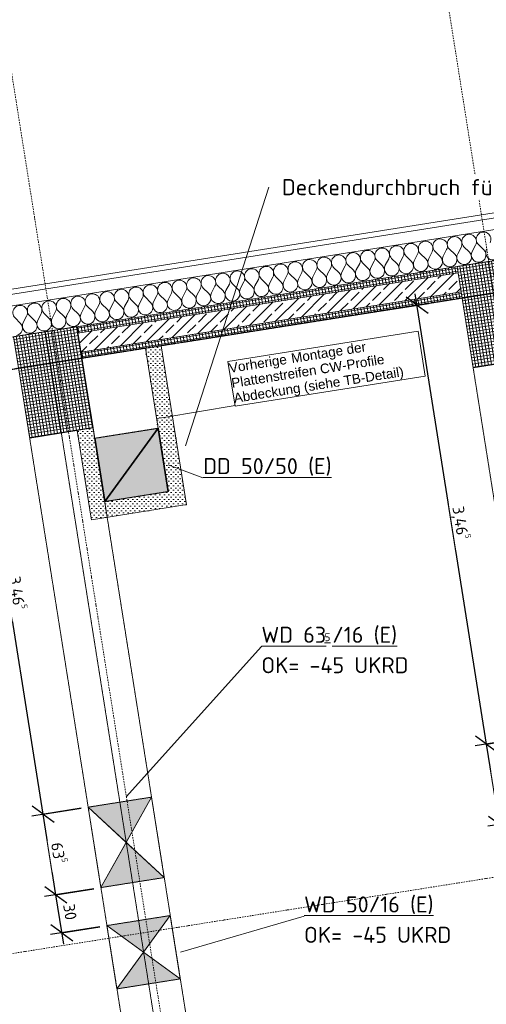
# Model space of a CAD drawing. Header units: millimetres. Extents: x 1523 to 74793, y -36705 to 10268.
# Tile 33 of 48: x 45912 to 49549, y -15800 to -8121. Entities that reach past the tile are written whole.
import ezdxf

# ---------------------------------------------------------------- set-up
doc = ezdxf.new("R2010")
doc.units = ezdxf.units.MM
for name, pattern in [('IMPORT-STRICHPUNKT _7_', [20, 10, -5, 0, -5]), ('IMPORT-VERDECKT _8_', [7.5, 5, -2.5]), ('Rasterlinie', [22.225, 12.7, -3.175, 3.175, -3.175]), ('Verdeckt 2x', [3.572, 2.3813, -1.1907])]:
    doc.linetypes.add(name, pattern=pattern)
for name, color, linetype, lineweight, true_color in [('00 A--Anmerkungen Ablauf', 7, 'Continuous', 13, 0x656565), ('10 A--Fassade', 7, 'Continuous', 13, 0x656565), ('90 A--Achsraster _1_50_', 7, 'IMPORT-STRICHPUNKT _7_', 13, 0x656565), ('AD', 1, 'Continuous', 13, 0xff0000), ('Neubau_10 A--Stütze', 7, 'Continuous', 13, 0x656565), ('Neubau_10 A--Wand außen _tragend_', 7, 'Continuous', 13, 0x656565), ('Neubau_10 A--Wand innen _ Ausbau', 7, 'Continuous', 13, 0x656565), ('Neubau_30 A--Träger _ Dachkonstruktion', 7, 'IMPORT-VERDECKT _8_', 13, 0x656565), ('Xref_706_5_--_ÜP_01_000_18_Übersichtsplan OG1_IFC 2025_01_13_dwg', 7, 'Continuous', 13, 0x767676), ('XX', 7, 'Continuous', 18, 0x804040)]:
    doc.layers.add(name, color=color, linetype=linetype, lineweight=lineweight, true_color=true_color)
for name, color, linetype, lineweight in [('AD_Detail', 7, 'Continuous', 13), ('Ax-50_BM-Bem', 7, 'Continuous', 9), ('Ax_BM-Bem', 7, 'Continuous', 9), ('GB_HLS-OBJ', 7, 'Continuous', 18), ('M-EQPM-___-IDEN', 7, 'Continuous', 9), ('S-GRID-____-OTLN', 7, 'Continuous', 9), ('Text', 7, 'Continuous', 9)]:
    doc.layers.add(name, color=color, linetype=linetype, lineweight=lineweight)
doc.styles.add('Arial', font='arial.ttf', dxfattribs={"height": 75})
doc.styles.add('ISOCPEUR', font='isocpeur.ttf', dxfattribs={"height": 125})
doc.styles.add('ISOCPEUR_2', font='isocpeur.ttf', dxfattribs={"height": 90})
doc.styles.add('ISOCPEUR_3', font='isocpeur.ttf', dxfattribs={"height": 62.5})
doc.dimstyles.new('KI_1_8_mm_Isocpeur__cm_m__Aufrundung_auf_5_mm_ELT_Gesamtbemaßung', dxfattribs={"dimscale": 304.8, "dimtxt": 89.638306, "dimasz": 0.492126, "dimexe": 0.295276, "dimexo": 0.0625, "dimgap": 0.049213, "dimtad": 1, "dimdec": 1, "dimlfac": 0.1, "dimrnd": 0.5, "dimdsep": 46, "dimtxsty": 'ISOCPEUR_2', "dimblk1": 'OBLIQUE', "dimblk2": 'OBLIQUE', "dimsah": 1, "dimcen": 0.09, "dimdle": 0.295276, "dimadec": 0, "dimazin": 0, "dimtfac": 1, "dimtdec": 4, "dimtix": 1, "dimtmove": 0, "dimatfit": 3, "dimfxl": 0.984252, "dimfxlon": 1, "dimtvp": 1, "dimtfill": 1, "dimtolj": 1, "dimtzin": 0, "dimlwd": 25, "dimlwe": 25, "dimarcsym": 2})
doc.dimstyles.new('KI_1_8_mm_Isocpeur__cm_m__Aufrundung_auf_5_mm_ELT_Gesamtbemaßung_1', dxfattribs={"dimscale": 304.8, "dimtxt": 89.638306, "dimasz": 0.492126, "dimexe": 0.295276, "dimexo": 0.0625, "dimgap": 0.049213, "dimtad": 1, "dimlfac": 0.001, "dimrnd": 0.005, "dimzin": 0, "dimdsep": 46, "dimtxsty": 'ISOCPEUR_2', "dimblk1": 'OBLIQUE', "dimblk2": 'OBLIQUE', "dimsah": 1, "dimcen": 0.09, "dimdle": 0.295276, "dimadec": 0, "dimazin": 0, "dimtfac": 1, "dimtdec": 4, "dimtix": 1, "dimtmove": 0, "dimatfit": 3, "dimfxl": 0.984252, "dimfxlon": 1, "dimtvp": 1, "dimtfill": 1, "dimtolj": 1, "dimtzin": 0, "dimlwd": 25, "dimlwe": 25, "dimarcsym": 2})
pattern_1 = [(131.336, (0, 0), (18.771232, 16.511839), [0, -25])]
pattern_2 = [(275.336, (0, 0), (24.891662, 2.324905), []), (5.336, (0, 0), (-2.324905, 24.891662), [])]

# ---------------------------------------------------------------- blocks, each defined once
blk = doc.blocks.new('SuD_WD_RB Allgemein - SuD_WD_RB Allgemein-37359852-SuD_1_OG gesamt Plot  - Blatt 2')
at = {"layer": 'AD', "lineweight": 18}
blk.add_hatch(color=256, dxfattribs=at).paths.add_polyline_path([(-500, -317.5), (0, -317.5), (-250, 0)])
at = {"layer": 'AD_Detail', "lineweight": 18, "true_color": 0xff0000}
blk.add_hatch(color=1, dxfattribs=at).paths.add_polyline_path([(-250, 0), (0, 317.5), (-500, 317.5)])
at = {"layer": 'AD', "color": 7}
for p, q in [((-500, -317.5), (0, 317.5)), ((-500, 317.5), (0, -317.5)), ((-500, -317.5), (-500, 317.5)), ((-500, 317.5), (0, 317.5)), ((0, 317.5), (0, -317.5)), ((0, -317.5), (-500, -317.5))]:
    blk.add_line(p, q, dxfattribs=at)
at = {"layer": 'AD_Detail'}
for p, q in [((0, 317.5), (-500, 317.5)), ((-500, 317.5), (-250, 0)), ((-250, 0), (0, 317.5)), ((-250, 0), (-500, -317.5)), ((0, -317.5), (-250, 0)), ((-500, -317.5), (0, -317.5))]:
    blk.add_line(p, q, dxfattribs=at)
blk = doc.blocks.new('SuD_WD_RB Allgemein - SuD_WD_RB Allgemein-37498414-SuD_1_OG gesamt Plot  - Blatt 2')
at = {"layer": 'AD', "lineweight": 18}
blk.add_hatch(color=256, dxfattribs=at).paths.add_polyline_path([(-500, -250), (0, -250), (-250, 0)])
at = {"layer": 'AD_Detail', "lineweight": 18, "true_color": 0xff0000}
blk.add_hatch(color=1, dxfattribs=at).paths.add_polyline_path([(-250, 0), (0, 250), (-500, 250)])
at = {"layer": 'AD', "color": 7}
for p, q in [((-500, -250), (0, 250)), ((-500, 250), (0, -250)), ((-500, -250), (-500, 250)), ((-500, 250), (0, 250)), ((0, 250), (0, -250)), ((0, -250), (-500, -250))]:
    blk.add_line(p, q, dxfattribs=at)
at = {"layer": 'AD_Detail'}
for p, q in [((0, 250), (-500, 250)), ((-500, 250), (-250, 0)), ((-250, 0), (0, 250)), ((-250, 0), (-500, -250)), ((0, -250), (-250, 0)), ((-500, -250), (0, -250))]:
    blk.add_line(p, q, dxfattribs=at)
blk = doc.blocks.new('SuD_DD_RB Allgemein - SuD_DD_RB Allgemein-40145132-SuD_1_OG gesamt Plot  - Blatt 2')
at = {"layer": 'AD', "lineweight": 18}
blk.add_hatch(color=256, dxfattribs=at).paths.add_polyline_path([(-250, -250), (250, -250), (250, 250), (-250, 250), (-250, 197.5)])
at = {"layer": 'AD', "color": 7}
for p, q in [((-250, -250), (250, 250)), ((-250, -250), (-250, 250)), ((-250, 250), (250, 250)), ((250, 250), (250, -250)), ((250, -250), (-250, -250))]:
    blk.add_line(p, q, dxfattribs=at)
at = {"layer": 'AD_Detail'}
for p, q in [((250, 250), (-250, 250)), ((-250, 250), (-250, -250)), ((250, -250), (250, 250)), ((-250, -250), (250, -250))]:
    blk.add_line(p, q, dxfattribs=at)
blk = doc.blocks.new('SuD_DD_RB Allgemein - SuD_DD_RB Allgemein-40145002-SuD_1_OG gesamt Plot  - Blatt 2')
at = {"layer": 'AD', "lineweight": 18}
blk.add_hatch(color=256, dxfattribs=at).paths.add_polyline_path([(-250, -250), (250, -250), (250, 250), (245.8, 250), (245.8, -248.6), (-250, -248.6), (-250, -249.2)])
at = {"layer": 'AD', "color": 7}
for p, q in [((-250, -250), (250, 250)), ((-250, -250), (-250, 250)), ((-250, 250), (250, 250)), ((250, 250), (250, -250)), ((250, -250), (-250, -250))]:
    blk.add_line(p, q, dxfattribs=at)
at = {"layer": 'AD_Detail'}
for p, q in [((250, 250), (-250, 250)), ((-250, 250), (-250, -250)), ((250, -250), (250, 250)), ((-250, -250), (250, -250))]:
    blk.add_line(p, q, dxfattribs=at)
blk = doc.blocks.new('Xref_706_5_--_ÜP_01_000_15_Übersichtsplan OG1_IFC 2024_08_01_dwg__X249-41956784-SuD_1_OG gesamt Plot  - Blatt 2')
at = {"layer": '10 A--Fassade', "color": 9, "true_color": 0xcbcbcb}
for p, q in [((5381.6, -41039.7), (5425.6, -41003.3)), ((5382.6, -41062.5), (5429.9, -41094.6)), ((5386.9, -41153.8), (5431, -41117.5)), ((5388, -41176.7), (5435.2, -41208.8)), ((5392.2, -41268), (5436.3, -41231.6)), ((5393.3, -41290.8), (5440.5, -41323)), ((5397.5, -41382.2), (5441.6, -41345.8)), ((5398.6, -41405), (5445.9, -41437.1)), ((5402.9, -41496.3), (5446.9, -41460)), ((5403.9, -41519.2), (5451.2, -41551.3)), ((5408.2, -41610.5), (5452.2, -41574.1)), ((5409.2, -41633.3), (5456.5, -41665.4)), ((5413.5, -41724.7), (5457.6, -41688.3)), ((5414.6, -41747.5), (5461.8, -41779.6)), ((5418.8, -41838.8), (5462.9, -41802.4)), ((5419.9, -41861.7), (5467.1, -41893.8)), ((5424.1, -41953), (5468.2, -41916.6)), ((5425.2, -41975.8), (5472.5, -42007.9)), ((5429.5, -42067.1), (5473.5, -42030.8)), ((5430.5, -42090), (5477.8, -42122.1)), ((5434.8, -42181.3), (5478.8, -42144.9)), ((5435.8, -42204.1), (5483.1, -42236.3)), ((5440.1, -42295.5), (5484.2, -42259.1)), ((5441.2, -42318.3), (5488.4, -42350.4)), ((5445.4, -42409.6), (5489.5, -42373.3)), ((5446.5, -42432.5), (5493.7, -42464.6)), ((5450.7, -42523.8), (5494.8, -42487.4)), ((5451.8, -42546.6), (5499.1, -42578.7)), ((5456.1, -42638), (5500.1, -42601.6)), ((5457.1, -42660.8), (5504.4, -42692.9)), ((5461.4, -42752.1), (5505.4, -42715.7)), ((5462.4, -42774.9), (5509.7, -42807.1)), ((5466.7, -42866.3), (5510.8, -42829.9)), ((5467.8, -42889.1), (5515, -42921.2)), ((5472, -42980.4), (5516.1, -42944.1)), ((5473.1, -43003.3), (5520.3, -43035.4)), ((5477.3, -43094.6), (5521.4, -43058.2)), ((5478.4, -43117.4), (5525.7, -43149.6)), ((5482.7, -43208.8), (5526.7, -43172.4)), ((5483.7, -43231.6), (5531, -43263.7)), ((5488, -43322.9), (5532, -43286.5)), ((5489, -43345.8), (5536.3, -43377.9)), ((5493.3, -43437.1), (5537.4, -43400.7)), ((5494.4, -43459.9), (5541.6, -43492)), ((5498.6, -43551.2), (5542.7, -43514.9)), ((5499.7, -43574.1), (5546.9, -43606.2)), ((5503.9, -43665.4), (5548, -43629)), ((5505, -43688.2), (5552.3, -43720.4)), ((5509.3, -43779.6), (5553.3, -43743.2)), ((5510.3, -43802.4), (5557.6, -43834.5)), ((5514.6, -43893.7), (5558.6, -43857.4)), ((5515.6, -43916.6), (5562.9, -43948.7)), ((5519.9, -44007.9), (5564, -43971.5)), ((5521, -44030.7), (5568.2, -44062.8)), ((5525.2, -44122.1), (5569.3, -44085.7)), ((5526.3, -44144.9), (5573.5, -44177)), ((5530.5, -44236.2), (5574.6, -44199.8)), ((5531.6, -44259.1), (5578.9, -44291.2)), ((5535.9, -44350.4), (5579.9, -44314)), ((5536.9, -44373.2), (5584.2, -44405.3)), ((5541.2, -44464.5), (5585.2, -44428.2)), ((5542.2, -44487.4), (5589.5, -44519.5)), ((5546.5, -44578.7), (5590.6, -44542.3)), ((5547.6, -44601.5), (5594.8, -44633.7)), ((5551.8, -44692.9), (5595.9, -44656.5))]:
    blk.add_line(p, q, dxfattribs=at)
for centre, start, end in [((5456.7, -40933.2), 235.79824, 2.66813), ((5345.2, -40995.6), 55.79824, 309.53803), ((5462, -41047.4), 2.66813, 129.53803), ((5350.5, -41109.8), 55.79824, 309.53803), ((5462, -41047.4), 235.79824, 2.66813), ((5467.3, -41161.5), 2.66813, 129.53803), ((5467.3, -41161.5), 235.79824, 2.66813), ((5355.8, -41223.9), 55.79824, 309.53803), ((5472.7, -41275.7), 2.66813, 129.53803), ((5361.2, -41338.1), 55.79824, 309.53803), ((5472.7, -41275.7), 235.79824, 2.66813), ((5478, -41389.9), 2.66813, 129.53803), ((5478, -41389.9), 235.79824, 2.66813), ((5366.5, -41452.3), 55.79824, 309.53803), ((5483.3, -41504), 2.66813, 129.53803), ((5371.8, -41566.4), 55.79824, 309.53803), ((5483.3, -41504), 235.79824, 2.66813), ((5488.6, -41618.2), 2.66813, 129.53803), ((5488.6, -41618.2), 235.79824, 2.66813), ((5377.1, -41680.6), 55.79824, 309.53803), ((5493.9, -41732.4), 2.66813, 129.53803), ((5382.4, -41794.8), 55.79824, 309.53803), ((5493.9, -41732.4), 235.79824, 2.66813), ((5387.8, -41908.9), 55.79824, 309.53803), ((5499.3, -41846.5), 2.66813, 129.53803), ((5499.3, -41846.5), 235.79824, 2.66813), ((5504.6, -41960.7), 2.66813, 129.53803), ((5393.1, -42023.1), 55.79824, 309.53803), ((5504.6, -41960.7), 235.79824, 2.66813), ((5398.4, -42137.2), 55.79824, 309.53803), ((5509.9, -42074.8), 2.66813, 129.53803), ((5509.9, -42074.8), 235.79824, 2.66813), ((5515.2, -42189), 2.66813, 129.53803), ((5403.7, -42251.4), 55.79824, 309.53803), ((5515.2, -42189), 235.79824, 2.66813), ((5409, -42365.6), 55.79824, 309.53803), ((5520.5, -42303.2), 2.66813, 129.53803), ((5520.5, -42303.2), 235.79824, 2.66813), ((5525.9, -42417.3), 2.66813, 129.53803), ((5414.4, -42479.7), 55.79824, 309.53803), ((5525.9, -42417.3), 235.79824, 2.66813), ((5419.7, -42593.9), 55.79824, 309.53803), ((5531.2, -42531.5), 2.66813, 129.53803), ((5531.2, -42531.5), 235.79824, 2.66813), ((5536.5, -42645.6), 2.66813, 129.53803), ((5425, -42708), 55.79824, 309.53803), ((5536.5, -42645.6), 235.79824, 2.66813), ((5430.3, -42822.2), 55.79824, 309.53803), ((5541.8, -42759.8), 2.66813, 129.53803), ((5541.8, -42759.8), 235.79824, 2.66813), ((5547.1, -42874), 2.66813, 129.53803), ((5435.6, -42936.4), 55.79824, 309.53803), ((5547.1, -42874), 235.79824, 2.66813), ((5441, -43050.5), 55.79824, 309.53803), ((5552.5, -42988.1), 2.66813, 129.53803), ((5552.5, -42988.1), 235.79824, 2.66813), ((5557.8, -43102.3), 2.66813, 129.53803), ((5446.3, -43164.7), 55.79824, 309.53803), ((5557.8, -43102.3), 235.79824, 2.66813), ((5451.6, -43278.9), 55.79824, 309.53803), ((5563.1, -43216.5), 2.66813, 129.53803), ((5563.1, -43216.5), 235.79824, 2.66813), ((5568.4, -43330.6), 2.66813, 129.53803), ((5456.9, -43393), 55.79824, 309.53803), ((5568.4, -43330.6), 235.79824, 2.66813), ((5573.7, -43444.8), 2.66813, 129.53803), ((5462.2, -43507.2), 55.79824, 309.53803), ((5573.7, -43444.8), 235.79824, 2.66813), ((5579.1, -43558.9), 2.66813, 129.53803), ((5467.6, -43621.3), 55.79824, 309.53803), ((5579.1, -43558.9), 235.79824, 2.66813), ((5584.4, -43673.1), 2.66813, 129.53803), ((5472.9, -43735.5), 55.79824, 309.53803), ((5584.4, -43673.1), 235.79824, 2.66813), ((5589.7, -43787.3), 2.66813, 129.53803), ((5478.2, -43849.7), 55.79824, 309.53803), ((5589.7, -43787.3), 235.79824, 2.66813), ((5595, -43901.4), 2.66813, 129.53803), ((5483.5, -43963.8), 55.79824, 309.53803), ((5595, -43901.4), 235.79824, 2.66813), ((5600.3, -44015.6), 2.66813, 129.53803), ((5488.8, -44078), 55.79824, 309.53803), ((5600.3, -44015.6), 235.79824, 2.66813), ((5605.7, -44129.7), 2.66813, 129.53803), ((5494.2, -44192.1), 55.79824, 309.53803), ((5605.7, -44129.7), 235.79824, 2.66813), ((5611, -44243.9), 2.66813, 129.53803), ((5499.5, -44306.3), 55.79824, 309.53803), ((5611, -44243.9), 235.79824, 2.66813), ((5616.3, -44358.1), 2.66813, 129.53803), ((5504.8, -44420.5), 55.79824, 309.53803), ((5616.3, -44358.1), 235.79824, 2.66813), ((5621.6, -44472.2), 2.66813, 129.53803), ((5510.1, -44534.6), 55.79824, 309.53803), ((5621.6, -44472.2), 235.79824, 2.66813), ((5626.9, -44586.4), 2.66813, 129.53803), ((5515.4, -44648.8), 55.79824, 309.53803), ((5626.9, -44586.4), 235.79824, 2.66813), ((5632.3, -44700.6), 2.66813, 129.53803)]:
    blk.add_arc(centre, 57.1, start, end, dxfattribs=at)
blk = doc.blocks.new('Xref_706_5_--_ÜP_01_000_15_Übersichtsplan OG1_IFC 2024_08_01_dwg_Standard-Rastermarker_7-41957088-SuD_1_OG gesamt Plot  - Blatt 2')
at = {"layer": '90 A--Achsraster _1_50_', "color": 9, "true_color": 0xcbcbcb}
blk.add_line((38626.4, 0), (93805.6, 0), dxfattribs=at)
blk = doc.blocks.new('Xref_706_5_--_ÜP_01_000_15_Übersichtsplan OG1_IFC 2024_08_01_dwg_Standard-Rastermarker_7-V1-SuD_1_OG gesamt Plot  - Blatt 2')
at = {"layer": '90 A--Achsraster _1_50_', "color": 9, "true_color": 0xcbcbcb}
blk.add_line((37913.6, 0), (93092.8, 0), dxfattribs=at)
blk = doc.blocks.new('Xref_706_5_--_ÜP_01_000_15_Übersichtsplan OG1_IFC 2024_08_01_dwg_Standard-Rastermarker_13-41957094-SuD_1_OG gesamt Plot  - Blatt 2')
at = {"layer": '90 A--Achsraster _1_50_', "color": 9, "true_color": 0xcbcbcb, "flags": 128}
blk.add_lwpolyline([(0, 0), (589.8, 0), (27910.2, 0), (28500, 0)], dxfattribs=at)
blk = doc.blocks.new('Xref_706_5_--_ÜP_01_000_15_Übersichtsplan OG1_IFC 2024_08_01_dwg_Standard-Rastermarker_12-V4-SuD_1_OG gesamt Plot  - Blatt 2')
at = {"layer": '90 A--Achsraster _1_50_', "color": 9, "true_color": 0xcbcbcb}
blk.add_line((0, 0), (28500, 0), dxfattribs=at)
blk = doc.blocks.new('Xref_706_5_--_ÜP_01_000_15_Übersichtsplan OG1_IFC 2024_08_01_dwg_ARROWHEAD_10-V9-SuD_1_OG gesamt Plot  - Blatt 2')
at = {"layer": '00 A--Anmerkungen Ablauf', "color": 9, "true_color": 0xcbcbcb}
blk.add_line((0, 0), (-1000, 0), dxfattribs=at)
blk = doc.blocks.new('Xref_706_5_--_ÜP_01_000_18_Übersichtsplan OG1_IFC 2025_01_13_dwg-35464460-SuD_1_OG gesamt Plot  - Blatt 2')
at = {"layer": 'Neubau_10 A--Stütze', "true_color": 0xcbcbcb}
h = blk.add_hatch(dxfattribs=at)
h.set_pattern_fill('FP_13', color=9, style=0, pattern_type=2)
h.set_pattern_definition([(5.336, (7446.187, -40921.74), (-2.3249, 24.89166), []), (275.336, (7446.187, -40921.74), (24.89166, 2.3249), [])])
h.paths.add_polyline_path([(8242.7, -40847.3), (8196.2, -40349.5), (7399.7, -40423.9), (7446.2, -40921.7), (8168.2, -40854.3)])
h = blk.add_hatch(dxfattribs=at)
h.set_pattern_fill('FP_18', color=9, style=0, pattern_type=2)
h.set_pattern_definition([(5.336, (7771.69, -44406.55), (-2.3249, 24.89166), []), (275.336, (7771.69, -44406.55), (24.89166, 2.3249), [])])
h.paths.add_polyline_path([(8568.2, -44332.1), (8521.7, -43834.3), (7725.2, -43908.7), (7771.7, -44406.5), (8507.1, -44337.9)])
at = {"layer": 'Neubau_10 A--Wand außen _tragend_', "true_color": 0xcbcbcb}
h = blk.add_hatch(dxfattribs=at)
h.set_pattern_fill('FP_3', color=9, style=0, pattern_type=2)
h.set_pattern_definition(pattern_2)
h.paths.add_polyline_path([(7775, -43904.1), (7496, -40917.1), (7446.2, -40921.7), (7725.2, -43908.7)])
h = blk.add_hatch(dxfattribs=at)
h.set_pattern_fill('FP_6', color=9, style=0, pattern_type=2)
h.set_pattern_definition([(131.336, (0, 0), (90.1019, 79.25683), []), (131.336, (-45.05, -39.63), (90.1019, 79.25683), [90, -30])])
h.paths.add_polyline_path([(7924.3, -43890.1), (7645.3, -40903.1), (7496, -40917.1), (7775, -43904.1), (7853.8, -43896.7)])
h = blk.add_hatch(dxfattribs=at)
h.set_pattern_fill('FP_3', color=9, style=0, pattern_type=2)
h.set_pattern_definition(pattern_2)
h.paths.add_polyline_path([(7974.1, -43885.5), (7695.1, -40898.5), (7645.3, -40903.1), (7924.3, -43890.1)])
at = {"layer": 'Neubau_10 A--Wand innen _ Ausbau', "true_color": 0xcbcbcb}
h = blk.add_hatch(dxfattribs=at)
h.set_pattern_fill('FP_4', color=9, style=0, pattern_type=2)
h.set_pattern_definition(pattern_1)
h.paths.add_polyline_path([(9154.3, -43160.1), (9153.1, -43147.6), (7916, -43263.2), (7917.1, -43275.6), (9152.3, -43160.2)])
h = blk.add_hatch(dxfattribs=at)
h.set_pattern_fill('FP_4', color=9, style=0, pattern_type=2)
h.set_pattern_definition(pattern_1)
h.paths.add_polyline_path([(9165.5, -43146.5), (9153.1, -43147.6), (9154.3, -43160.1), (9164, -43148.3)])
h = blk.add_hatch(dxfattribs=at)
h.set_pattern_fill('FP_4', color=9, style=0, pattern_type=2)
h.set_pattern_definition(pattern_1)
h.paths.add_polyline_path([(9234.1, -43880.8), (9166.7, -43158.9), (9154.3, -43160.1), (9221.7, -43881.9), (9223.7, -43881.7)])
h = blk.add_hatch(dxfattribs=at)
h.set_pattern_fill('FP_4', color=9, style=0, pattern_type=2)
h.set_pattern_definition(pattern_1)
h.paths.add_polyline_path([(9143, -43173.7), (9141.8, -43161.2), (7917.1, -43275.6), (7918.3, -43288.1), (9141, -43173.9)])
h = blk.add_hatch(dxfattribs=at)
h.set_pattern_fill('FP_4', color=9, style=0, pattern_type=2)
h.set_pattern_definition(pattern_1)
h.paths.add_polyline_path([(9052.4, -43279.7), (9043.4, -43183), (7918.3, -43288.1), (7927.6, -43387.6), (8556.3, -43328.9), (8556, -43326.1), (9037.1, -43281.1)])
h = blk.add_hatch(dxfattribs=at)
h.set_pattern_fill('FP_4', color=9, style=0, pattern_type=2)
h.set_pattern_definition(pattern_1)
h.paths.add_polyline_path([(9143, -43173.7), (9043.4, -43183), (9052.9, -43279.7), (9053.9, -43279.6), (9054, -43281), (9140.9, -43176.2)])
h = blk.add_hatch(dxfattribs=at)
h.set_pattern_fill('FP_4', color=9, style=0, pattern_type=2)
h.set_pattern_definition(pattern_1)
h.paths.add_polyline_path([(9152.3, -43273.2), (9143, -43173.7), (9054, -43281), (9054.1, -43282.4), (9147, -43273.7)])
h = blk.add_hatch(dxfattribs=at)
h.set_pattern_fill('FP_4', color=9, style=0, pattern_type=2)
h.set_pattern_definition(pattern_1)
h.paths.add_polyline_path([(9220.5, -43869.5), (9155.4, -43172.5), (9143, -43173.7), (9208.1, -43870.6), (9210, -43870.5)])
h = blk.add_hatch(dxfattribs=at)
h.set_pattern_fill('FP_4', color=9, style=0, pattern_type=2)
h.set_pattern_definition(pattern_1)
h.paths.add_polyline_path([(9198.8, -43771.1), (9152.3, -43273.2), (9054.2, -43282.6), (9100.4, -43777.4), (9098.9, -43777.5), (9099.4, -43780.4), (9115, -43778.9)])
h = blk.add_hatch(dxfattribs=at)
h.set_pattern_fill('FP_4', color=9, style=0, pattern_type=2)
h.set_pattern_definition(pattern_1)
h.paths.add_polyline_path([(9208.1, -43870.6), (9198.8, -43771.1), (9099.4, -43780.5), (9205.5, -43868.5)])
h = blk.add_hatch(dxfattribs=at)
h.set_pattern_fill('FP_4', color=9, style=0, pattern_type=2)
h.set_pattern_definition(pattern_1)
h.paths.add_polyline_path([(9108.5, -43879.9), (9099.1, -43781.8), (8601.5, -43828.2), (8601.4, -43826.9), (8521.7, -43834.3), (8531, -43933.9), (9108.2, -43880)])
h = blk.add_hatch(dxfattribs=at)
h.set_pattern_fill('FP_4', color=9, style=0, pattern_type=2)
h.set_pattern_definition(pattern_1)
h.paths.add_polyline_path([(9208.1, -43870.6), (9099.2, -43780.4), (9108.5, -43879.9), (9141.9, -43876.8)])
h = blk.add_hatch(dxfattribs=at)
h.set_pattern_fill('FP_4', color=9, style=0, pattern_type=2)
h.set_pattern_definition(pattern_1)
h.paths.add_polyline_path([(9209.2, -43883.1), (9208.1, -43870.6), (8531, -43933.9), (8532.2, -43946.3), (9207.3, -43883.3)])
h = blk.add_hatch(dxfattribs=at)
h.set_pattern_fill('FP_4', color=9, style=0, pattern_type=2)
h.set_pattern_definition(pattern_1)
h.paths.add_polyline_path([(9222.8, -43894.4), (9221.7, -43881.9), (8532.2, -43946.3), (8533.3, -43958.8), (9220.9, -43894.6)])
at = {"layer": 'Neubau_30 A--Träger _ Dachkonstruktion', "linetype": 'Continuous', "true_color": 0xededed}
h = blk.add_hatch(color=7, dxfattribs=at)
h.paths.add_polyline_path([(12899.4, -43927.6), (12899.4, -43927.6), (12627.2, -43702)])
h.paths.add_polyline_path([(12852.9, -43429.8), (12852.8, -43429.8), (12791.2, -43504.2)])
h = blk.add_hatch(color=7, dxfattribs=at)
h.paths.add_polyline_path([(12102.8, -44002), (12102.8, -44002), (11763.5, -43782.6)])
h.paths.add_polyline_path([(12056.3, -43504.2), (12056.3, -43504.2), (11958.3, -43597.4)])
at = {"layer": '00 A--Anmerkungen Ablauf', "color": 9, "true_color": 0xcbcbcb}
blk.add_line((8474.5, -43279.3), (8418.5, -42718.8), dxfattribs=at)
at = {"layer": '00 A--Anmerkungen Ablauf', "color": 9, "true_color": 0xcbcbcb, "flags": 128}
blk.add_lwpolyline([(8070.5, -42751.3), (7931, -41257.8), (8283, -41224.9), (8422.5, -42718.4)], close=True, dxfattribs=at)
at = {"layer": '10 A--Fassade', "color": 9, "true_color": 0xcbcbcb, "flags": 128}
for points in [[(10137.4, -72314.5), (7969.8, -49108.5), (7821, -47515.4), (5446.7, -22096.1), (5323, -20771.9), (5005.7, -17374.5)], [(5812.8, -26983.2), (5773, -26986.9), (7691.6, -47527.5), (7731.4, -47523.8), (7821, -47515.4), (8060, -47493.1), (6141.4, -26952.5), (6048.4, -25956.9), (5685.7, -22073.8), (5562, -20749.5), (5323, -20771.9)], [(10046.5, -72308.7), (7880.2, -49116.9), (7731.4, -47523.8), (5357.1, -22104.5), (5317.3, -22108.2), (5680, -25991.3), (5773, -26986.9)]]:
    blk.add_lwpolyline(points, dxfattribs=at)
at = {"layer": 'Neubau_10 A--Stütze', "color": 9, "true_color": 0xcbcbcb, "flags": 128}
for points in [[(8242.7, -40847.3), (8196.2, -40349.5), (7399.7, -40423.9), (7446.2, -40921.7)], [(8568.2, -44332.1), (8521.7, -43834.3), (7725.2, -43908.7), (7771.7, -44406.5)]]:
    blk.add_lwpolyline(points, close=True, dxfattribs=at)
at = {"layer": 'Neubau_10 A--Wand außen _tragend_', "color": 9, "true_color": 0xcbcbcb}
for p, q in [((7446.2, -40921.7), (7725.2, -43908.7)), ((7496, -40917.1), (7775, -43904.1)), ((7645.3, -40903.1), (7924.3, -43890.1)), ((7916, -43263.2), (7695.1, -40898.5)), ((7974.1, -43885.5), (7927.6, -43387.6))]:
    blk.add_line(p, q, dxfattribs=at)
at = {"layer": 'Neubau_10 A--Wand innen _ Ausbau', "color": 9, "true_color": 0xcbcbcb, "flags": 128}
for points in [[(7916, -43263.2), (9165.5, -43146.5), (9166.7, -43158.9), (9235.3, -43893.2), (9222.8, -43894.4), (8533.3, -43958.8)], [(7927.6, -43387.6), (9052.7, -43282.5), (9099.2, -43780.4), (8521.7, -43834.3)]]:
    blk.add_lwpolyline(points, dxfattribs=at)
at = {"layer": 'Neubau_30 A--Träger _ Dachkonstruktion', "color": 9, "true_color": 0xcbcbcb}
blk.add_line((7748.4, -44157.6), (26467, -42409.2), dxfattribs=at)
at = {"layer": 'Neubau_30 A--Träger _ Dachkonstruktion', "color": 9, "true_color": 0xcbcbcb, "flags": 128}
for points in [[(12029.5, -39991.5), (11730.8, -40019.4), (11098.6, -40078.4), (11145.1, -40576.2), (7446.2, -40921.7), (7399.7, -40423.9), (11098.6, -40078.4)], [(12899.4, -43927.6), (18500, -43404.5), (18699.1, -43385.9), (18652.6, -42888), (19349.6, -42822.9)], [(18453.5, -42906.6), (12852.9, -43429.8), (12355, -43476.3), (12401.5, -43974.1), (12102.8, -44002)], [(12401.5, -43974.1), (12899.4, -43927.6), (12852.9, -43429.8)], [(12056.3, -43504.2), (11424.1, -43563.2), (11470.6, -44061.1), (7771.7, -44406.5), (7725.2, -43908.7), (11424.1, -43563.2)], [(11470.6, -44061.1), (12102.8, -44002), (12056.3, -43504.2), (12355, -43476.3)]]:
    blk.add_lwpolyline(points, dxfattribs=at)
for name, p, rotation in [('Xref_706_5_--_ÜP_01_000_15_Übersichtsplan OG1_IFC 2024_08_01_dwg_Standard-Rastermarker_7-41957088-SuD_1_OG gesamt Plot  - Blatt 2', (14224.8, -110805.2), 95.33628353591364), ('Xref_706_5_--_ÜP_01_000_15_Übersichtsplan OG1_IFC 2024_08_01_dwg_Standard-Rastermarker_7-V1-SuD_1_OG gesamt Plot  - Blatt 2', (18705.3, -110386.7), 95.33628353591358), ('Xref_706_5_--_ÜP_01_000_15_Übersichtsplan OG1_IFC 2024_08_01_dwg__X249-41956784-SuD_1_OG gesamt Plot  - Blatt 2', (0, 0), 2.668141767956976), ('Xref_706_5_--_ÜP_01_000_15_Übersichtsplan OG1_IFC 2024_08_01_dwg_Standard-Rastermarker_12-V4-SuD_1_OG gesamt Plot  - Blatt 2', (28808, -38675.3), 185.3362835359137), ('Xref_706_5_--_ÜP_01_000_15_Übersichtsplan OG1_IFC 2024_08_01_dwg_Standard-Rastermarker_13-41957094-SuD_1_OG gesamt Plot  - Blatt 2', (29128.2, -42103.6), 185.3362835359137)]:
    blk.add_blockref(name, p, dxfattribs=dict(rotation=rotation))
at = {"xscale": 0.057, "yscale": 0.057, "zscale": 0.057, "rotation": 275.7120501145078}
blk.add_blockref('Xref_706_5_--_ÜP_01_000_15_Übersichtsplan OG1_IFC 2024_08_01_dwg_ARROWHEAD_10-V9-SuD_1_OG gesamt Plot  - Blatt 2', (8480.2, -43336), dxfattribs=at)
at = {"layer": '00 A--Anmerkungen Ablauf', "char_height": 75, "attachment_point": 1, "rotation": 95.33628, "line_spacing_factor": 0.941778, "style": 'Arial'}
for s, insert, width in [('Abdeckung (siehe TB-Detail)', (8322.4, -42727.8), 1599.523), ('Plattenstreifen CW-Profile', (8204.5, -42738.8), 1438.836), (' Montage der', (8043.7, -42290.3), 738.241), ('Vorherige', (8086.6, -42749.8), 542.662)]:
    blk.add_mtext(s, dxfattribs=dict(at, insert=insert, width=width))
blk = doc.blocks.new('DIMBLOCK19-SuD_1_OG gesamt Plot  - Blatt 2')
at = {"layer": 'Ax-50_BM-Bem', "lineweight": 25}
for p, q in [((46193.9, -14945.5), (46108.1, -14883.1)), ((46490.3, -14898.6), (46105.1, -14959.6)), ((46193.9, -14945.5), (46490.3, -14898.6)), ((46255, -15330.7), (46193.9, -14945.5)), ((46193.9, -14945.5), (46279.8, -15007.8)), ((46537.2, -15194.9), (46152, -15255.9)), ((46240.9, -15241.8), (46155.1, -15179.4)), ((46240.9, -15241.8), (46537.2, -15194.9)), ((46240.9, -15241.8), (46326.7, -15304.1))]:
    blk.add_line(p, q, dxfattribs=at)
at = {"layer": 'Ax-50_BM-Bem', "color": 0, "lineweight": 25, "insert": (46338.5, -15010.9), "char_height": 90, "width": 150.589, "attachment_point": 1, "rotation": 279, "line_spacing_factor": 1.149209, "style": 'ISOCPEUR_2', "bg_fill": 3, "box_fill_scale": 1.25, "bg_fill_color": 256, "bg_fill_true_color": 13158600, "bg_fill_transparency": 0}
blk.add_mtext('30', dxfattribs=at)
blk = doc.blocks.new('_Oblique')
at = {"color": 0, "linetype": 'ByBlock', "lineweight": -2}
blk.add_line((-0.5, -0.5), (0.5, 0.5), dxfattribs=at)
blk = doc.blocks.new('DIMBLOCK20-SuD_1_OG gesamt Plot  - Blatt 2')
at = {"layer": 'Ax-50_BM-Bem', "lineweight": 25}
for p, q in [((46390.9, -14271.4), (46005.7, -14332.4)), ((46094.6, -14318.3), (46008.8, -14256)), ((46094.6, -14318.3), (46390.9, -14271.4)), ((46193.9, -14945.5), (46094.6, -14318.3)), ((46094.6, -14318.3), (46180.4, -14380.6)), ((46193.9, -14945.5), (46108.1, -14883.1)), ((46490.3, -14898.6), (46105.1, -14959.6)), ((46193.9, -14945.5), (46490.3, -14898.6)), ((46193.9, -14945.5), (46279.8, -15007.8))]:
    blk.add_line(p, q, dxfattribs=at)
at = {"layer": 'Ax-50_BM-Bem', "color": 0, "lineweight": 25, "insert": (46262.1, -14528.4), "char_height": 90, "width": 201.144, "attachment_point": 1, "rotation": 279, "line_spacing_factor": 1.149209, "style": 'ISOCPEUR_2', "bg_fill": 3, "box_fill_scale": 1.25, "bg_fill_color": 256, "bg_fill_true_color": 13158600, "bg_fill_transparency": 0}
blk.add_mtext('63\\A2\\H0.5x;\\S5^  ;\\H2x;', dxfattribs=at)
blk = doc.blocks.new('DIMBLOCK21-SuD_1_OG gesamt Plot  - Blatt 2')
at = {"layer": 'Ax-50_BM-Bem', "lineweight": 25}
for p, q in [((46094.6, -14318.3), (45538.5, -10807)), ((45256.3, -10942.9), (45641.5, -10881.8)), ((45552.6, -10895.9), (45256.3, -10942.9)), ((45552.6, -10895.9), (45466.8, -10833.6)), ((45552.6, -10895.9), (45638.4, -10958.3)), ((46390.9, -14271.4), (46005.7, -14332.4)), ((46094.6, -14318.3), (46008.8, -14256)), ((46094.6, -14318.3), (46390.9, -14271.4)), ((46094.6, -14318.3), (46180.4, -14380.6))]:
    blk.add_line(p, q, dxfattribs=at)
at = {"layer": 'Ax-50_BM-Bem', "color": 0, "lineweight": 25, "insert": (45933.4, -12452.7), "char_height": 90, "width": 324.843, "attachment_point": 1, "rotation": 279, "line_spacing_factor": 1.149209, "style": 'ISOCPEUR_2', "bg_fill": 3, "box_fill_scale": 1.25, "bg_fill_color": 256, "bg_fill_true_color": 13158600, "bg_fill_transparency": 0}
blk.add_mtext('3,46\\A2\\H0.5x;\\S5^  ;\\H2x;', dxfattribs=at)
blk = doc.blocks.new('DIMBLOCK23-SuD_1_OG gesamt Plot  - Blatt 2')
at = {"layer": 'Ax-50_BM-Bem', "lineweight": 25}
for p, q in [((49847.8, -13723.9), (49462.6, -13784.9)), ((49551.5, -13770.8), (49465.7, -13708.4)), ((49551.5, -13770.8), (49847.8, -13723.9)), ((49650.8, -14398), (49551.5, -13770.8)), ((49551.5, -13770.8), (49637.3, -13833.1)), ((49947.1, -14351), (49561.9, -14412)), ((49650.8, -14398), (49565, -14335.6)), ((49650.8, -14398), (49947.1, -14351)), ((49650.8, -14398), (49736.6, -14460.3))]:
    blk.add_line(p, q, dxfattribs=at)
at = {"layer": 'Ax-50_BM-Bem', "color": 0, "lineweight": 25, "insert": (49719, -13980.9), "char_height": 90, "width": 201.144, "attachment_point": 1, "rotation": 279, "line_spacing_factor": 1.149209, "style": 'ISOCPEUR_2', "bg_fill": 3, "box_fill_scale": 1.25, "bg_fill_color": 256, "bg_fill_true_color": 13158600, "bg_fill_transparency": 0}
blk.add_mtext('63\\A2\\H0.5x;\\S5^  ;\\H2x;', dxfattribs=at)
blk = doc.blocks.new('DIMBLOCK24-SuD_1_OG gesamt Plot  - Blatt 2')
at = {"layer": 'Ax-50_BM-Bem', "lineweight": 25}
for p, q in [((49009.4, -10348.4), (48923.6, -10286.1)), ((49551.5, -13770.8), (48995.4, -10259.5)), ((48713.1, -10395.3), (49098.3, -10334.3)), ((49009.4, -10348.4), (48713.1, -10395.3)), ((49009.4, -10348.4), (49095.3, -10410.8)), ((49847.8, -13723.9), (49462.6, -13784.9)), ((49551.5, -13770.8), (49465.7, -13708.4)), ((49551.5, -13770.8), (49847.8, -13723.9)), ((49551.5, -13770.8), (49637.3, -13833.1))]:
    blk.add_line(p, q, dxfattribs=at)
at = {"layer": 'Ax-50_BM-Bem', "color": 0, "lineweight": 25, "insert": (49390.3, -11905.2), "char_height": 90, "width": 324.843, "attachment_point": 1, "rotation": 279, "line_spacing_factor": 1.149209, "style": 'ISOCPEUR_2', "bg_fill": 3, "box_fill_scale": 1.25, "bg_fill_color": 256, "bg_fill_true_color": 13158600, "bg_fill_transparency": 0}
blk.add_mtext('3,46\\A2\\H0.5x;\\S5^  ;\\H2x;', dxfattribs=at)

msp = doc.modelspace()

# ---------------------------------------------------------------- linework, layer by layer
at = {"layer": 'M-EQPM-___-IDEN'}
for p, q in [((47069.359, -11592.365), (47339.054, -11694.015)), ((46742.289, -14181.218), (47795.559, -13010.045)), ((47166.594, -15393.998), (48128.64, -15113.036))]:
    msp.add_line(p, q, dxfattribs=at)
at = {"layer": 'S-GRID-____-OTLN', "linetype": 'Rasterlinie', "lineweight": 25}
msp.add_line((73944.576, -6399.075), (16884.88, -15436.443), dxfattribs=at)
at = {"layer": 'Text', "color": 1, "true_color": 0xff0000}
msp.add_line((47204.711, -11444.345), (47853.768, -9426.85), dxfattribs=at)
at = {"layer": 'XX', "color": 9, "linetype": 'Verdeckt 2x', "true_color": 0xc0c0c0}
for p, q in [((47187.646, -10636.956), (59830.041, -8634.598)), ((40846.661, -11641.27), (46397.492, -10762.104)), ((46397.492, -10762.104), (46585.214, -11947.33)), ((46496.271, -11385.767), (46990.149, -11307.544)), ((47068.366, -11801.389), (46574.488, -11879.611))]:
    msp.add_line(p, q, dxfattribs=at)

# ---------------------------------------------------------------- block references
at = {"layer": 'GB_HLS-OBJ'}
for name, p, rotation in [('SuD_DD_RB Allgemein - SuD_DD_RB Allgemein-40145132-SuD_1_OG gesamt Plot  - Blatt 2', (46780.761, -11592.365), 8.999999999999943), ('SuD_DD_RB Allgemein - SuD_DD_RB Allgemein-40145002-SuD_1_OG gesamt Plot  - Blatt 2', (46785.149, -11593.13), 8.999999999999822), ('SuD_WD_RB Allgemein - SuD_WD_RB Allgemein-37359852-SuD_1_OG gesamt Plot  - Blatt 2', (46989.211, -14498.07), 9.000000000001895), ('SuD_WD_RB Allgemein - SuD_WD_RB Allgemein-37498414-SuD_1_OG gesamt Plot  - Blatt 2', (47124.918, -15354.889), 9.000000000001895)]:
    msp.add_blockref(name, p, dxfattribs=dict(at, rotation=rotation))
at = {"layer": 'Xref_706_5_--_ÜP_01_000_18_Übersichtsplan OG1_IFC 2025_01_13_dwg', "color": 9, "true_color": 0xcbcbcb, "rotation": 273.6637164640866}
msp.add_blockref('Xref_706_5_--_ÜP_01_000_18_Übersichtsplan OG1_IFC 2025_01_13_dwg-35464460-SuD_1_OG gesamt Plot  - Blatt 2', (89683.753, 0.01), dxfattribs=at)

# ---------------------------------------------------------------- texts
at = {"layer": 'M-EQPM-___-IDEN', "color": 1, "true_color": 0xff0000, "attachment_point": 1}
for s, insert, char_height, width, style in [('\\LDD 50/50 (E)', (47342.155, -11540.16), 125, 1194.51437, 'ISOCPEUR'), ('\\LWD 63', (47795.559, -12855.683), 125, 597.25719, 'ISOCPEUR'), ('\\L/16 (E)', (48347.877, -12855.683), 125, 613.29094, 'ISOCPEUR'), ('\\L\\L5', (48288.346, -12905.687), 62.5, 72.15187, 'ISOCPEUR_3'), ('OK= -45 UKRD', (47795.559, -13092.946), 125, 1350.84344, 'ISOCPEUR'), ('\\LWD 50/16 (E)', (48128.64, -14958.674), 125, 1210.54812, 'ISOCPEUR'), ('OK= -45 UKRD', (48128.64, -15195.937), 125, 1350.84344, 'ISOCPEUR')]:
    msp.add_mtext(s, dxfattribs=dict(at, insert=insert, char_height=char_height, width=width, style=style))

# ---------------------------------------------------------------- next in the draw order: texts
at = {"layer": 'Text', "color": 1, "true_color": 0xff0000, "insert": (47955.368, -9364.35), "char_height": 125, "width": 2581.43375, "attachment_point": 1, "style": 'ISOCPEUR', "bg_fill": 3, "box_fill_scale": 1.25, "bg_fill_color": 256, "bg_fill_true_color": 13158600, "bg_fill_transparency": 0}
msp.add_mtext('Deckendurchbruch für NEA1', dxfattribs=at)

# ---------------------------------------------------------------- next in the draw order: dimensions: what is measured, and where the dimension line sits
at = {"layer": 'Ax_BM-Bem', "lineweight": 25}
dim = msp.add_linear_dim(base=(49551.501, -13770.785), p1=(49947.143, -14351.037), p2=(49847.807, -13723.855), angle=279, text='\\A1;63\\Q;{\\A1;{\\H0.5x;\\S5^ ;}}', dimstyle='KI_1_8_mm_Isocpeur__cm_m__Aufrundung_auf_5_mm_ELT_Gesamtbemaßung', override={"dimpost": '<>', "dimfxl": 635}, dxfattribs=at)
dim.commit()
dim.dimension.update_dxf_attribs({"geometry": 'DIMBLOCK23-SuD_1_OG gesamt Plot  - Blatt 2', "text_midpoint": (49660.43, -14074.99)})
dim = msp.add_linear_dim(base=(46193.95, -14945.484), p1=(46537.187, -15194.86), p2=(46490.256, -14898.554), angle=279, dimstyle='KI_1_8_mm_Isocpeur__cm_m__Aufrundung_auf_5_mm_ELT_Gesamtbemaßung', override={"dimpost": '<>', "dimfxl": 300}, dxfattribs=at)
dim.commit()
dim.dimension.update_dxf_attribs({"geometry": 'DIMBLOCK19-SuD_1_OG gesamt Plot  - Blatt 2', "text_midpoint": (46276.676, -15084.251)})

# ---------------------------------------------------------------- next in the draw order: dimensions: what is measured, and where the dimension line sits
for base, p1, p2, text, dimstyle, override, picture, middle in [((49009.45, -10348.411), (49847.807, -13723.855), (48713.143, -10395.341), '\\A1;3,46\\Q;{\\A1;{\\H0.5x;\\S5^ ;}}', 'KI_1_8_mm_Isocpeur__cm_m__Aufrundung_auf_5_mm_ELT_Gesamtbemaßung_1', {"dimpost": '<>', "dimfxl": 3516.598435}, 'DIMBLOCK24-SuD_1_OG gesamt Plot  - Blatt 2', (49348.626, -12048.804)), ((46094.614, -14318.302), (46490.256, -14898.554), (46390.921, -14271.372), '\\A1;63\\Q;{\\A1;{\\H0.5x;\\S5^ ;}}', 'KI_1_8_mm_Isocpeur__cm_m__Aufrundung_auf_5_mm_ELT_Gesamtbemaßung', {"dimpost": '<>', "dimfxl": 635}, 'DIMBLOCK20-SuD_1_OG gesamt Plot  - Blatt 2', (46203.543, -14622.507))]:
    dim = msp.add_linear_dim(base=base, p1=p1, p2=p2, angle=279, text=text, dimstyle=dimstyle, override=override, dxfattribs=at)
    dim.commit()
    dim.dimension.update_dxf_attribs({"geometry": picture, "text_midpoint": middle})

# ---------------------------------------------------------------- next in the draw order: dimensions: what is measured, and where the dimension line sits
dim = msp.add_linear_dim(base=(45552.563, -10895.928), p1=(46390.921, -14271.372), p2=(45256.257, -10942.858), angle=279, text='\\A1;3,46\\Q;{\\A1;{\\H0.5x;\\S5^ ;}}', dimstyle='KI_1_8_mm_Isocpeur__cm_m__Aufrundung_auf_5_mm_ELT_Gesamtbemaßung_1', override={"dimpost": '<>', "dimfxl": 3516.598435}, dxfattribs=at)
dim.commit()
dim.dimension.update_dxf_attribs({"geometry": 'DIMBLOCK21-SuD_1_OG gesamt Plot  - Blatt 2', "text_midpoint": (45891.739, -12596.321)})

doc.saveas('drawing.dxf')
